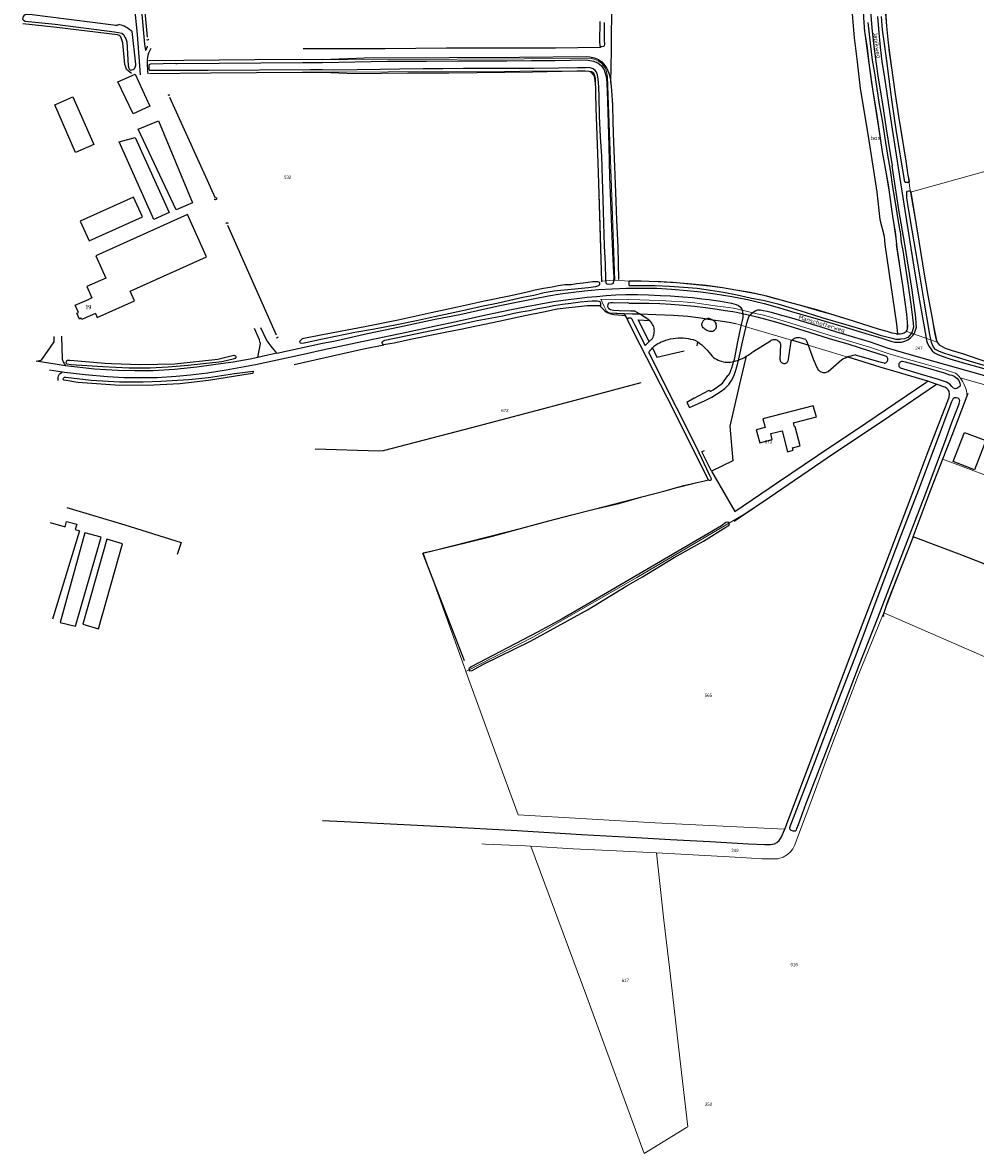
# Model space of a CAD drawing. Header units: metres. Extents: x 233829 to 239427, y 444283 to 448222.
# Tile 1 of 171: x 233829 to 234372, y 444283 to 444927. Entities that reach past the tile are written whole.
import ezdxf
from ezdxf.enums import TextEntityAlignment as Align

# ---------------------------------------------------------------- set-up
doc = ezdxf.new("R2010")
doc.units = ezdxf.units.M
doc.header["$MEASUREMENT"] = 0
for name, color, linetype in [('BIJGEBOUW', 4, 'Continuous'), ('DAKRAND', 4, 'Continuous'), ('DAKRAND-BYG', 4, 'Continuous'), ('FUNKTIEAAND', 253, 'Continuous'), ('Goud-kadastrale grenzen', 13, 'Continuous'), ('HOOFDGEBOUW', 4, 'Continuous'), ('HUISNUMMER', 253, 'Continuous'), ('INSTEEKSLOOT', 153, 'Continuous'), ('KANTVERH', 253, 'Continuous'), ('KUNSTWERK', 253, 'Continuous'), ('MIDSLTGREPPEL', 253, 'Continuous'), ('OVERIGEAFSCH', 253, 'Continuous'), ('OVLIJNOBJ', 253, 'Continuous'), ('RASTER', 253, 'Continuous'), ('STRAATNAAM', 253, 'Continuous')]:
    doc.layers.add(name, color=color, linetype=linetype)
doc.layers.add('G01 kadestrale perceelsgrens', color=73, linetype='Continuous', lineweight=0)
doc.layers.add('Z01 perceelnummer', color=73, linetype='Continuous', lineweight=13)
doc.styles.get("Standard").update_dxf_attribs({"font": 'iso.shx'})
doc.styles.add('Styledgn001', font='dgn001.shx')

# ---------------------------------------------------------------- blocks, each defined once
blk = doc.blocks.new('A$C1532452F')
at = {"layer": 'G01 kadestrale perceelsgrens'}
for p, q in [((234172.108, 444761.597), (234163.699, 444761.962)), ((234350.573, 444745.149), (234333.175, 444751.269)), ((234363.553, 444724.917), (234388.969, 444717.602)), ((234320.044, 444590.781), (234336.761, 444634.222)), ((234057.354, 444625.003), (234081.541, 444558.19)), ((234320.044, 444590.781), (234528.125, 444500)), ((234081.541, 444558.19), (234081.799, 444557.482)), ((234081.799, 444557.482), (234102.734, 444500)), ((234102.734, 444500), (234111.609, 444475.63))]:
    blk.add_line(p, q, dxfattribs=at)
at = {"layer": 'G01 kadestrale perceelsgrens', "flags": 128}
for points in [[(234321.372, 444993.44), (234320.905, 444985.342), (234320.564, 444978.889), (234320.036, 444948.668), (234320.715, 444937.346), (234321.623, 444925.327), (234323.176, 444910.667), (234324.972, 444897.65), (234328.476, 444874.1), (234332.541, 444848.333), (234335.35, 444830.746)], [(234307.78, 444975.944), (234307.461, 444955.433), (234308.962, 444923.988), (234313.13, 444893.086), (234317.583, 444863.947), (234323.107, 444830.727), (234333.174, 444761.243), (234333.634, 444756.593), (234333.175, 444751.269)], [(234000, 444906.225), (234153.374, 444906.926), (234155.359, 444906.438), (234157.146, 444905.718), (234159.024, 444904.322), (234160.179, 444902.939), (234160.916, 444901.847), (234161.692, 444900.254), (234162.503, 444896.432), (234166.662, 444780.558)], [(234000, 444899.213), (234150.048, 444899.894), (234151.717, 444899.74), (234152.986, 444899.195), (234153.931, 444898.192), (234154.965, 444896.979), (234155.616, 444891.561), (234159.133, 444780.047)], [(234335.35, 444830.746), (234425.305, 444855.743), (234456.813, 444711.703)], [(234335.35, 444830.746), (234338.879, 444810.028), (234346.551, 444764.753), (234350.573, 444745.149)], [(234166.662, 444780.558), (234165.764, 444780.489), (234159.133, 444780.047)], [(234333.175, 444751.269), (234331.719, 444750.439), (234330.621, 444750.072), (234329.354, 444749.977), (234327.093, 444750.045), (234324.906, 444750.354), (234322.027, 444751.239), (234319.458, 444751.941), (234317.647, 444752.413), (234310.968, 444754.614), (234304.708, 444756.612), (234292.047, 444760.594), (234284.065, 444762.783), (234265.594, 444768.13), (234257.484, 444770.165), (234251.64, 444771.791), (234245.134, 444773.111), (234235.619, 444774.899), (234228.028, 444776.235), (234220.689, 444777.19), (234201.99, 444779.073), (234184.137, 444779.941), (234174.904, 444780.017), (234166.662, 444780.558)], [(234160.486, 444765.842), (234158.647, 444769.675), (234174.232, 444769.596), (234180.876, 444769.292), (234186.197, 444769.156), (234192.519, 444768.967), (234198.922, 444768.572), (234205.699, 444768.172), (234212.293, 444767.57), (234218.72, 444766.753), (234225.226, 444765.822), (234229.978, 444765.103), (234234.267, 444764.508), (234236.843, 444764.035), (234247.801, 444761.447), (234251.712, 444760.514), (234258.796, 444758.458), (234266.995, 444756.118), (234278.145, 444752.637), (234289.5, 444749.037), (234300.567, 444745.705), (234311.834, 444742.26), (234323.065, 444738.624), (234332.75, 444735.736), (234344.487, 444732.508), (234355.112, 444729.4), (234361.022, 444727.539)], [(234163.699, 444761.962), (234163.636, 444761.978), (234161.928, 444762.836), (234160.486, 444765.842)], [(234057.354, 444625.003), (234063.49, 444626.471), (234114.993, 444639.549), (234154.993, 444649.998), (234182.157, 444657.061), (234194.566, 444660.306), (234220.082, 444666.647), (234207.244, 444692.537), (234172.108, 444761.597)], [(234350.123, 444721.206), (234349.859, 444721.301), (234345.116, 444722.929), (234318.069, 444730.904), (234290.835, 444739.328), (234266.189, 444746.743), (234245.426, 444752.71), (234235.427, 444755.893), (234231.857, 444756.666), (234228.125, 444757.243), (234222.668, 444757.983), (234215.756, 444759.055), (234208.332, 444760.031), (234200.075, 444760.633), (234190.037, 444761.023), (234176.561, 444761.404), (234172.108, 444761.597)], [(234350.573, 444745.149), (234351.618, 444743.765), (234352.988, 444742.837), (234355.043, 444741.843), (234359.103, 444740.369), (234365.481, 444738.514), (234373.739, 444735.738), (234382.545, 444732.746), (234393.981, 444729.409), (234405.547, 444725.957), (234419.545, 444721.716), (234431.613, 444718.051), (234441.78, 444715.126), (234452.58, 444712.414), (234456.813, 444711.703)], [(234081.799, 444557.482), (234120.33, 444577.133), (234179.303, 444610.945), (234239.933, 444646.664), (234254.644, 444656.711), (234287.748, 444679.147), (234323.402, 444703.037), (234350.123, 444721.206)], [(234275.92, 444500), (234288.721, 444533.747), (234303.029, 444571.542), (234321.177, 444619.027), (234334.576, 444653.876), (234345.334, 444682.77), (234354.407, 444706.479), (234356.603, 444711.671), (234357.29, 444713.869), (234357.474, 444715.572), (234357.339, 444716.995), (234356.839, 444718.075), (234355.93, 444718.834), (234354.907, 444719.486), (234350.123, 444721.206)], [(234353.792, 444678.509), (234359.102, 444692.141), (234367.527, 444714.603)], [(234410.052, 444711.526), (234392.048, 444664.062), (234353.792, 444678.509)], [(234336.761, 444634.222), (234347.16, 444661.486), (234353.792, 444678.509)], [(234402.431, 444608.78), (234364.508, 444623.676), (234336.761, 444634.222)], [(234284.725, 444500), (234289.302, 444512.367), (234305.49, 444555.163), (234319.418, 444589.153), (234320.044, 444590.781)], [(234263.543, 444467.388), (234263.586, 444467.489), (234263.602, 444467.526), (234275.92, 444500)], [(234269.301, 444458.548), (234271.38, 444464.276), (234278.948, 444484.392), (234284.725, 444500)], [(234111.609, 444475.63), (234189.444, 444471.111), (234263.543, 444467.388)], [(234090.928, 444459.033), (234092.906, 444458.901), (234115.682, 444457.932), (234118.787, 444457.748)], [(234118.787, 444457.748), (234150.652, 444371.861), (234183.468, 444282.591)], [(234118.787, 444457.748), (234143.03, 444456.315), (234167.598, 444455.158), (234190.323, 444453.99), (234190.414, 444453.985)], [(234190.414, 444453.985), (234228.46, 444451.851), (234238.647, 444451.258), (234250.585, 444450.634), (234255.927, 444450.496), (234259.702, 444450.605), (234262.726, 444451.58), (234265.188, 444453.059), (234266.785, 444454.542), (234268.124, 444456.299), (234269.301, 444458.548)], [(234190.414, 444453.985), (234194.653, 444415.571), (234197.794, 444388.568), (234203.112, 444341.858), (234208.299, 444297.747)], [(234183.468, 444282.591), (234207.504, 444297.346), (234208.299, 444297.747)]]:
    blk.add_lwpolyline(points, dxfattribs=at)
for points in [[(234361.022, 444727.539, -0.0490994), (234363.553, 444724.917)], [(234363.553, 444724.917, -0.1522553), (234367.527, 444714.603)]]:
    blk.add_lwpolyline(points, format="xyb", dxfattribs=at)
at = {"layer": 'Z01 perceelnummer', "linetype": 'Continuous', "lineweight": 13, "style": 'Styledgn001'}
for s, p in [('532', (233980.09, 444839.298)), ('247', (234340.09, 444741.79)), ('672', (234104.002, 444706.227)), ('673', (234254.268, 444688.409)), ('565', (234220.07, 444543.81)), ('249', (234235.196, 444455.375)), ('616', (234268.928, 444390.243)), ('617', (234172.673, 444381.244)), ('250', (234220.184, 444310.601))]:
    blk.add_text(s, height=1.8, dxfattribs=at).set_placement(p, align=Align.MIDDLE_CENTER)

msp = doc.modelspace()

# ---------------------------------------------------------------- linework, layer by layer
at = {"layer": 'BIJGEBOUW'}
for p, q in [((233844.74, 444642.32), (233853.26, 444639.91)), ((233861.4, 444637.61), (233846.11, 444587.27)), ((233859.03, 444638.28), (233861.4, 444637.61))]:
    msp.add_line(p, q, dxfattribs=at)
msp.add_lwpolyline([(234366.02, 444693.77), (234378.19, 444689.18), (234371.88, 444672.46), (234359.71, 444677.06), (234366.02, 444693.77)], dxfattribs=at)
at = {"layer": 'DAKRAND'}
for points in [[(233871.6, 444759.22), (233892.79, 444768.81), (233890.35, 444774.22), (233933.86, 444793.9), (233922.97, 444817.99), (233870.83, 444794.41), (233876.43, 444781.71), (233865.67, 444776.96), (233868.54, 444770.47), (233867.04, 444769.8)], [(233862.41, 444758.9), (233861.46, 444758.4), (233859.91, 444761.72), (233860.87, 444762.18)]]:
    msp.add_lwpolyline(points, dxfattribs=at)
at = {"layer": 'DAKRAND-BYG'}
for points in [[(233859.25, 444853.31), (233847.32, 444880.61), (233857.7, 444885.14), (233869.63, 444857.84), (233859.25, 444853.31)], [(233866.97, 444802.97), (233897.32, 444816.7), (233892.25, 444827.91), (233861.9, 444814.18), (233866.97, 444802.97)], [(233853.26, 444639.91), (233854.07, 444643.01), (233859.87, 444641.49), (233859.03, 444638.28)], [(233864.48, 444636.48), (233850.48, 444585.35), (233859.21, 444583.22), (233873.8, 444634.02), (233864.48, 444636.48)]]:
    msp.add_lwpolyline(points, dxfattribs=at)
at = {"layer": 'HOOFDGEBOUW'}
for p, q in [((233862.77, 444758.13), (233862.41, 444758.9)), ((233870.57, 444761.57), (233863.08, 444758.27)), ((233870.57, 444761.57), (233871.6, 444759.22)), ((233863.08, 444758.27), (233862.77, 444758.13))]:
    msp.add_line(p, q, dxfattribs=at)
for points in [[(233860.87, 444762.18), (233858.96, 444766.24), (233867.04, 444769.8)], [(234279.74, 444708.98), (234251.16, 444701.5), (234252.43, 444696.63), (234247.35, 444695.29), (234249.29, 444687.87), (234256.43, 444689.74), (234255.57, 444693.03), (234262.03, 444694.72), (234265.17, 444682.69), (234268.43, 444683.54), (234268.05, 444685.01), (234272.29, 444686.12), (234269.46, 444696.94), (234269.23, 444696.88), (234268.61, 444699.11), (234281.64, 444702.57), (234279.74, 444708.98)]]:
    msp.add_lwpolyline(points, dxfattribs=at)
at = {"layer": 'INSTEEKSLOOT'}
for p, q in [((234326.46, 444808.07), (234327.24, 444801.02)), ((234329.35, 444808.5), (234330.02, 444801.96)), ((234174.83, 444777.52), (234174.9, 444780.02)), ((234180.67, 444761.29), (234178.09, 444762.92)), ((234186, 444757.93), (234180.67, 444761.29)), ((234236.15, 444762.33), (234239.57, 444761.52)), ((234239.57, 444761.52), (234243.75, 444760.54)), ((234243.75, 444760.54), (234247.63, 444759.63)), ((234186.34, 444757.65), (234186, 444757.93)), ((234184.03, 444743.34), (234186.27, 444745.53)), ((234186.27, 444745.53), (234188.13, 444747.35)), ((234212.69, 444746.22), (234213.95, 444745.38)), ((234222.59, 444751.28), (234222.16, 444751.24)), ((234245.9, 444740.12), (234255.48, 444746.03)), ((234265.71, 444735.53), (234267.33, 444745.79)), ((234267.33, 444745.79), (234267.71, 444746.29)), ((234275.67, 444746.8), (234271.57, 444747.94)), ((234275.67, 444746.8), (234276.92, 444743.52)), ((234186.09, 444739.21), (234201.62, 444708.16)), ((234261.2, 444743.67), (234260.87, 444735.45)), ((233949.44, 444737.67), (233940.31, 444735.33)), ((233942.62, 444734.09), (233949.91, 444735.83)), ((234233.59, 444733.9), (234234.36, 444734.1)), ((234201.3, 444708.8), (234201.62, 444708.16))]:
    msp.add_line(p, q, dxfattribs=at)
for points in [[(234307.71, 444947.57), (234308.04, 444938.51), (234308.43, 444930.11), (234309.11, 444922.29), (234310.38, 444914.31), (234311.77, 444903.06), (234313.61, 444889.56), (234315.84, 444875.79), (234319.08, 444853.77), (234322.52, 444835.01), (234324.45, 444821.02), (234325.31, 444815.76), (234326.21, 444810.17), (234326.46, 444808.07)], [(234320.4, 444942.14), (234320.95, 444933.87), (234321.62, 444925.33), (234322.49, 444915.81), (234324.19, 444903.02), (234326.57, 444886.65), (234328.48, 444874.1), (234330.64, 444860.26), (234332.54, 444848.33), (234333.79, 444840.4), (234334.38, 444837.98), (234334.53, 444836.89)], [(233880.9, 444925.92), (233832.86, 444932.14), (233830.4, 444931.88), (233829.71, 444931.35), (233829.18, 444930.5), (233829, 444929.31), (233829.52, 444928.79), (233830.5, 444928.34), (233847.47, 444926.5), (233881.32, 444922.23), (233885.52, 444921.38), (233886.75, 444920.48), (233886.95, 444919.9), (233887.34, 444919.19), (233887.87, 444918.09), (233888.35, 444916.43), (233889.15, 444902.91), (233889.36, 444901.87), (233889.95, 444900.77), (233890.65, 444900.37)], [(233884.24, 444926.32), (233883.18, 444925.93), (233882.72, 444925.84), (233882.37, 444925.84), (233881.98, 444925.88), (233880.9, 444925.92)], [(233884.24, 444926.32), (233885.16, 444926.11), (233886.06, 444925.84), (233886.94, 444925.5), (233887.79, 444925.1), (233888.61, 444924.64), (233889.4, 444924.13), (233890.15, 444923.56), (233890.86, 444922.94), (233891.52, 444922.27)], [(234158.15, 444928.13), (234157.93, 444916.6), (234158.08, 444914.23), (234158.45, 444913.82), (234159.34, 444913.81), (234160.39, 444914.02), (234160.8, 444914.43), (234160.91, 444915.23), (234160.88, 444917.18), (234160.88, 444927.54)], [(234329.35, 444808.5), (234328.95, 444810.75), (234328.03, 444816.32), (234326.84, 444823.75), (234325.27, 444833.73), (234323.89, 444843.29), (234322.21, 444853.01), (234320.87, 444861.48), (234319.28, 444871.58), (234317.52, 444880.73), (234316.11, 444890.91), (234314.86, 444898.6), (234313.66, 444906.07), (234312.65, 444913.91), (234311.86, 444920.76), (234311.22, 444927.46)], [(234334.53, 444836.89), (234334.31, 444836.32), (234333.73, 444836.16), (234333, 444836.16), (234332.47, 444836.27), (234332.06, 444836.68), (234331.8, 444837.55), (234327.16, 444866.51), (234324.79, 444882.09), (234323.05, 444895.27), (234321.74, 444905.6), (234320.43, 444915.25), (234319.35, 444923.4), (234318.82, 444931)], [(233890.65, 444900.37), (233891.3, 444900.48), (233892.11, 444900.63), (233892.72, 444901.09), (233893.27, 444901.94), (233893.51, 444903.15), (233893.48, 444903.71), (233891.52, 444922.27)], [(233916.29, 444904.13), (233901.84, 444903.72), (233901.29, 444903.54), (233901.04, 444903.21), (233900.93, 444902.74), (233900.95, 444901.9), (233900.97, 444901.07), (233901.24, 444900.35), (233901.62, 444900.32), (233934.76, 444900.33), (233993.12, 444900.7), (234000, 444900.76)], [(233916.29, 444904.13), (233917.19, 444904.14), (233988.82, 444904.66), (234000, 444904.75)], [(234000, 444904.75), (234036.99, 444905.49), (234059.33, 444905.42), (234077.12, 444905.67), (234092.32, 444905.63), (234105.19, 444905.67), (234119.14, 444905.76), (234132.61, 444905.87), (234141.47, 444906.07), (234147.26, 444906.19), (234151.49, 444906.04), (234154.61, 444905.5), (234157.08, 444904.41), (234159.1, 444902.86), (234160.64, 444900.42), (234161.93, 444895.85), (234162.26, 444888.3), (234162.77, 444876.51), (234163.21, 444857.04), (234163.71, 444839.74), (234164.47, 444820.66), (234164.97, 444805.5), (234165.79, 444788.39), (234166.09, 444782.02), (234166.02, 444779.95), (234165.78, 444779.12), (234165.32, 444778.55), (234164.71, 444778.33), (234163.02, 444778.07), (234162.31, 444778.2), (234161.9, 444778.5), (234161.7, 444779.11)], [(234000, 444900.76), (234006.14, 444900.54), (234019.85, 444900.68), (234032.92, 444900.8), (234043.84, 444901.05), (234057.31, 444901.18), (234068.68, 444901.35), (234080.37, 444901.4), (234092.77, 444901.41), (234105.53, 444901.49), (234120.55, 444901.53), (234134.48, 444901.71), (234145.32, 444901.92), (234150.44, 444901.83)], [(234161.7, 444779.11), (234161.6, 444781.11), (234161.3, 444789.59), (234160.84, 444800.23), (234160.45, 444813.13), (234159.96, 444826.57), (234159.58, 444838.29), (234159.26, 444851.23), (234158.51, 444862.39), (234157.95, 444874.14), (234157.68, 444885.29), (234157.54, 444890.86), (234157.27, 444895.11), (234156.81, 444897.72), (234156.26, 444899.2), (234155.51, 444900.19), (234154.3, 444901.1), (234152.61, 444901.63), (234150.44, 444901.83)], [(234387.29, 444728.99), (234369.46, 444734.22), (234358.47, 444737.61), (234353.68, 444739.2), (234351.51, 444740.06), (234349.56, 444741.08), (234348.34, 444742.35), (234347.33, 444745.09), (234346.27, 444749.52), (234342.81, 444769.7), (234339.48, 444790.18), (234336.16, 444809.11), (234334.13, 444821.4), (234333.27, 444827.55), (234333.12, 444829.73), (234333.26, 444830.74), (234333.65, 444831.22), (234334.28, 444831.51), (234334.81, 444831.54), (234335.27, 444831.37), (234335.54, 444830.83), (234335.75, 444829.56), (234340.05, 444802.72), (234343.08, 444784.04), (234345.23, 444771.86)], [(233938.32, 444826.81), (233938.54, 444826.68), (233938.78, 444826.6), (233939.04, 444826.6), (233939.29, 444826.68), (233939.5, 444826.81), (233939.68, 444827), (233939.79, 444827.23), (233939.83, 444827.49), (233939.8, 444827.74)], [(234327.09, 444750.04), (234329.35, 444749.98), (234330.62, 444750.07), (234331.72, 444750.44), (234332.83, 444751.34), (234333.56, 444752.6), (234333.81, 444754.33), (234333.63, 444756.59), (234333.17, 444761.24), (234330.96, 444777.64), (234327.63, 444798.41), (234327.24, 444801.02)], [(234330.02, 444801.96), (234330.89, 444797.43), (234333.74, 444778.73), (234335.39, 444766.95), (234336.44, 444759.22), (234336.83, 444756.08), (234337.01, 444753.76), (234336.33, 444751.12), (234335.19, 444749.34), (234333.68, 444747.87), (234331.82, 444747.13), (234329.53, 444746.84)], [(234000, 444747.18), (234007.34, 444748.59), (234018.36, 444750.9), (234029.69, 444752.86), (234042.35, 444755.33), (234053.55, 444757.54), (234063.89, 444759.92), (234072.8, 444761.76), (234081.46, 444763.65), (234091.66, 444765.83), (234099.34, 444767.51), (234106.85, 444769.23), (234114.26, 444770.81), (234120.53, 444772.09), (234126.39, 444773.44), (234132.09, 444774.38), (234137.82, 444775.08), (234143.8, 444775.58), (234151.5, 444776.42), (234155.95, 444776.93), (234157.5, 444777.44), (234158.04, 444777.86), (234158.13, 444778.46), (234158.05, 444778.97), (234157.62, 444779.34), (234156.94, 444779.58), (234155.86, 444779.68), (234154.03, 444779.58), (234151.54, 444779.28), (234148.64, 444778.85), (234144.81, 444778.39), (234141.81, 444777.97)], [(234141.81, 444777.97), (234138.25, 444777.83), (234134.4, 444777.33), (234130.87, 444776.64), (234126.06, 444775.78), (234121.3, 444774.84), (234115.94, 444773.51), (234106.41, 444771.47), (234092.3, 444768.6), (234076.93, 444765.09), (234061.97, 444761.88), (234043.13, 444757.83), (234024.22, 444753.94), (234000, 444749.46)], [(234327.09, 444750.04), (234324.91, 444750.35), (234322.03, 444751.24), (234317.65, 444752.41), (234302.8, 444757.27), (234281.84, 444763.55), (234266.33, 444767.77), (234253.42, 444771.42), (234243.85, 444773.43), (234235.62, 444774.9), (234228.03, 444776.23), (234218.72, 444777.45), (234208.53, 444778.51), (234199.57, 444779.28), (234192.86, 444779.62), (234186.27, 444779.81), (234181.76, 444780.08), (234174.9, 444780.02)], [(234174.83, 444777.52), (234176.4, 444777.49), (234181.3, 444777.57), (234189.69, 444777.52)], [(234189.69, 444777.52), (234197.8, 444777.23), (234205.83, 444776.57), (234213.6, 444775.93), (234221.31, 444774.91), (234228.6, 444773.78), (234236.54, 444772.16), (234243.96, 444770.54), (234252.03, 444768.95), (234259.72, 444767.06), (234267.87, 444764.51), (234275.77, 444762.1), (234285.21, 444759.08), (234298.34, 444755.21), (234310.02, 444751.8), (234317.91, 444749.28), (234324.07, 444747.58), (234326.98, 444746.94), (234329.53, 444746.84)], [(234345.23, 444771.86), (234347.86, 444757.7), (234349.07, 444750.63), (234349.75, 444747.3), (234350.57, 444745.15), (234351.62, 444743.77), (234352.99, 444742.84), (234355.04, 444741.84), (234359.1, 444740.37), (234365.48, 444738.51), (234373.74, 444735.74), (234382.55, 444732.75), (234393.98, 444729.41), (234405.55, 444725.96), (234419.55, 444721.72), (234431.61, 444718.05), (234441.78, 444715.13), (234452.58, 444712.41), (234459.69, 444711.22)], [(234158.6, 444767.53), (234158.59, 444766.6), (234158.49, 444766.11), (234158.15, 444765.9), (234157.04, 444765.91), (234154.67, 444765.96), (234150.92, 444765.83), (234145.93, 444765.38), (234140.37, 444764.75), (234133.78, 444763.93), (234126.08, 444762.38), (234115.37, 444760.28), (234100.52, 444757.02), (234079.73, 444752.65), (234065.12, 444749.74), (234050.25, 444746.7), (234040.78, 444744.68), (234036.01, 444743.91), (234035.01, 444743.7), (234034.55, 444743.93), (234034.25, 444744.36), (234034.09, 444744.97), (234034.22, 444745.56), (234034.72, 444745.9), (234035.51, 444746.26), (234048.43, 444748.98), (234066.74, 444752.82), (234077.99, 444755.21), (234088.15, 444757.51), (234096.63, 444759.09), (234102.77, 444760.31), (234108.26, 444761.47)], [(234108.26, 444761.47), (234113.1, 444762.48), (234118.03, 444763.35), (234122.83, 444764.39), (234127.41, 444765.25), (234132, 444766.2), (234136.84, 444766.9), (234141.58, 444767.42), (234146.84, 444768.17), (234151.22, 444768.51), (234153.71, 444768.72), (234155.17, 444768.77), (234156.68, 444768.72), (234157.7, 444768.56), (234158.33, 444768.18), (234158.6, 444767.53)], [(234178.09, 444762.92), (234175.81, 444762.89), (234169.09, 444763.07), (234165.92, 444763.25), (234164.27, 444763.68), (234163.29, 444764.17), (234162.68, 444765.43), (234162.84, 444766.85), (234163.52, 444767.54), (234164.46, 444767.82), (234165.57, 444767.74), (234166.32, 444767.54), (234173.98, 444767.78), (234174.84, 444767.51), (234180.87, 444767.49), (234186.1, 444767.35), (234192.42, 444767.16), (234198.71, 444766.78), (234205.59, 444766.37)], [(234205.59, 444766.37), (234212.1, 444765.78), (234218.48, 444764.96), (234224.96, 444764.04), (234229.7, 444763.32), (234233.99, 444762.72), (234236.15, 444762.33)], [(234201.62, 444708.16), (234213, 444685.47), (234220.54, 444669.73), (234221.56, 444667.4), (234221.54, 444666.93), (234221.36, 444666.52), (234221.13, 444666.31), (234220.84, 444666.24), (234220.4, 444666.39), (234220.14, 444666.63), (234219, 444668.83), (234207.24, 444692.54), (234196.61, 444713.6), (234181.15, 444743.61), (234174.56, 444756.8), (234173.84, 444758.09), (234173.87, 444758.33), (234174.2, 444758.79), (234174.58, 444759.07), (234175.27, 444759.11), (234175.85, 444759.03), (234176.3, 444758.55), (234176.76, 444757.58), (234177.86, 444755.29), (234184.03, 444743.34)], [(234216.46, 444754.5), (234216.38, 444755.01), (234216.38, 444755.51), (234216.45, 444756.02), (234216.59, 444756.51), (234216.8, 444756.97), (234217.07, 444757.4), (234217.41, 444757.78), (234217.79, 444758.12), (234218.22, 444758.39), (234218.69, 444758.6)], [(234218.69, 444758.6), (234219.18, 444758.74), (234219.69, 444758.81), (234220.21, 444758.8), (234220.72, 444758.72), (234221.21, 444758.57), (234221.67, 444758.34)], [(234247.63, 444759.63), (234251.24, 444758.77), (234258.23, 444756.74), (234266.48, 444754.39), (234277.56, 444750.93), (234288.92, 444747.33), (234300.05, 444743.98)], [(234188.13, 444747.35), (234188.48, 444748.02), (234188.76, 444748.72), (234188.98, 444749.44), (234189.13, 444750.18), (234189.21, 444750.94), (234189.23, 444751.69), (234189.17, 444752.45), (234189.04, 444753.2), (234188.84, 444753.92), (234188.57, 444754.63), (234188.24, 444755.32), (234187.85, 444755.96), (234187.4, 444756.57), (234186.9, 444757.14), (234186.34, 444757.65)], [(234222.16, 444751.24), (234221.52, 444751.22), (234220.89, 444751.28), (234220.27, 444751.4), (234219.66, 444751.58), (234219.08, 444751.83), (234218.53, 444752.15), (234218.01, 444752.52), (234217.55, 444752.95), (234217.13, 444753.43), (234216.76, 444753.95), (234216.46, 444754.5)], [(234221.67, 444758.34), (234222.03, 444758.2), (234222.38, 444758.03)], [(234222.38, 444758.03), (234222.85, 444757.71), (234223.28, 444757.34), (234223.65, 444756.9), (234223.96, 444756.42), (234224.2, 444755.9), (234224.37, 444755.35), (234224.45, 444754.79), (234224.46, 444754.22), (234224.39, 444753.65), (234224.24, 444753.1), (234224.01, 444752.58)], [(234224.01, 444752.58), (234223.57, 444752.1), (234223.1, 444751.67), (234222.59, 444751.28)], [(234000, 444749.46), (233988.39, 444747.03), (233986.89, 444745.59), (233987.23, 444744.78), (233988.21, 444744.68), (233989.55, 444744.9), (234000, 444747.18)], [(234193.04, 444745.32), (234194.36, 444745.86), (234195.72, 444746.34), (234197.1, 444746.74), (234198.5, 444747.08), (234199.92, 444747.33), (234201.34, 444747.51), (234202.78, 444747.61), (234204.21, 444747.64), (234205.65, 444747.59), (234207.08, 444747.47), (234208.51, 444747.27), (234209.92, 444746.99), (234211.31, 444746.64), (234212.69, 444746.22)], [(234255.48, 444746.03), (234255.93, 444746.32), (234256.42, 444746.53), (234256.93, 444746.68), (234257.45, 444746.74), (234257.98, 444746.73), (234258.51, 444746.64), (234259.01, 444746.47), (234259.49, 444746.23), (234259.92, 444745.93), (234260.31, 444745.56), (234260.63, 444745.15), (234260.89, 444744.68), (234261.09, 444744.19), (234261.2, 444743.67)], [(234267.71, 444746.29), (234268.15, 444746.73), (234268.64, 444747.1), (234269.17, 444747.42), (234269.74, 444747.66), (234270.34, 444747.83), (234270.95, 444747.92), (234271.57, 444747.94)], [(234186.09, 444739.21), (234186.53, 444739.92), (234187.01, 444740.61), (234187.53, 444741.27), (234188.09, 444741.9)], [(234188.09, 444741.9), (234188.81, 444742.61), (234189.57, 444743.27), (234190.38, 444743.87), (234191.23, 444744.41), (234192.12, 444744.9), (234193.04, 444745.32)], [(234213.95, 444745.38), (234215.13, 444744.51), (234216.27, 444743.6), (234217.37, 444742.63), (234218.42, 444741.62), (234219.43, 444740.56), (234220.39, 444739.46), (234221.31, 444738.32), (234222.17, 444737.14)], [(234241.66, 444737.13), (234242.77, 444737.81), (234243.84, 444738.53), (234244.89, 444739.3), (234245.9, 444740.12)], [(234276.92, 444743.52), (234279.88, 444735.7), (234281.92, 444730.69)], [(234300.05, 444743.98), (234311.3, 444740.53), (234321.51, 444737.23)], [(233940.31, 444735.33), (233915.87, 444732.75), (233896.06, 444732.23), (233879.64, 444732.9), (233876.04, 444732.95), (233855.95, 444734.77), (233854.51, 444734.78), (233853.96, 444734.4), (233853.79, 444734.02), (233853.73, 444733.44), (233854.18, 444732.91), (233856.64, 444732.39), (233874.65, 444731.27), (233889.5, 444730.52), (233901.79, 444730.48)], [(233901.79, 444730.48), (233912.05, 444731.15), (233923.42, 444732.04), (233942.62, 444734.09)], [(233949.44, 444737.67), (233949.7, 444737.7), (233949.97, 444737.65), (233950.21, 444737.53), (233950.41, 444737.35), (233950.55, 444737.12), (233950.62, 444736.85), (233950.61, 444736.58), (233950.52, 444736.33), (233950.37, 444736.1), (233950.16, 444735.93), (233949.91, 444735.83)], [(234222.17, 444737.14), (234222.97, 444736.5), (234223.81, 444735.93), (234224.7, 444735.42), (234225.61, 444734.97), (234226.56, 444734.59), (234227.53, 444734.28), (234228.52, 444734.04), (234229.52, 444733.86), (234230.54, 444733.77), (234231.56, 444733.74), (234232.58, 444733.78), (234233.59, 444733.9)], [(234234.36, 444734.1), (234235.78, 444734.52), (234237.19, 444735.01)], [(234237.19, 444735.01), (234238.34, 444735.47), (234239.47, 444735.97), (234240.58, 444736.53), (234241.66, 444737.13)], [(234260.87, 444735.45), (234260.91, 444735.03), (234261.03, 444734.62), (234261.21, 444734.24), (234261.45, 444733.89), (234261.76, 444733.59), (234262.11, 444733.36), (234262.5, 444733.18), (234262.91, 444733.08), (234263.33, 444733.05), (234263.75, 444733.09), (234264.16, 444733.21), (234264.54, 444733.39), (234264.88, 444733.65), (234265.18, 444733.95), (234265.41, 444734.3), (234265.58, 444734.69), (234265.68, 444735.1), (234265.71, 444735.53)], [(234288.4, 444728.46), (234291.39, 444731.1), (234296.2, 444735.29)], [(234296.2, 444735.29), (234297.15, 444735.83), (234298.14, 444736.32), (234299.15, 444736.76)], [(234299.15, 444736.76), (234300.26, 444737.16), (234301.39, 444737.5), (234302.54, 444737.78), (234303.69, 444737.99)], [(234320.18, 444733.2), (234317.23, 444734.06), (234304.78, 444737.62), (234303.69, 444737.99)], [(234320.18, 444733.2), (234320.59, 444733.26), (234320.99, 444733.39), (234321.36, 444733.6), (234321.68, 444733.87), (234321.94, 444734.19), (234322.15, 444734.56), (234322.28, 444734.96), (234322.33, 444735.38), (234322.31, 444735.8), (234322.21, 444736.21), (234322.04, 444736.59), (234321.8, 444736.93), (234321.51, 444737.23)], [(234329.67, 444730.42), (234329.36, 444730.69), (234329.11, 444731.02), (234328.92, 444731.38), (234328.8, 444731.78), (234328.76, 444732.19), (234328.79, 444732.6), (234328.89, 444733), (234329.07, 444733.37), (234329.32, 444733.7), (234329.61, 444733.99), (234329.96, 444734.21), (234330.34, 444734.36), (234330.75, 444734.45)], [(234330.75, 444734.45), (234332.23, 444734.01), (234344, 444730.77), (234354.55, 444727.68), (234357.47, 444726.62), (234358.9, 444726.31), (234360.27, 444725.83), (234361.72, 444724.67), (234362.9, 444723.31), (234363.5, 444721.89), (234363.6, 444720.76)], [(233900.09, 444720.56), (233881.73, 444720.7), (233860.43, 444722.28), (233852.72, 444723.52), (233852.34, 444723.79), (233852.17, 444724.25), (233852.35, 444724.74), (233852.85, 444725.24), (233853.57, 444725.3), (233868.14, 444723.45), (233884.27, 444722.59), (233897.81, 444722.57), (233907.8, 444722.99), (233923.77, 444723.87), (233934.9, 444725.03), (233949.74, 444727.37), (233960.45, 444728.71), (233960.48, 444728.36), (233960.27, 444727.61), (233959.88, 444727.37), (233935.05, 444723.31), (233918.57, 444721.43), (233900.09, 444720.56)], [(234281.92, 444730.69), (234282.19, 444730.17), (234282.53, 444729.69), (234282.93, 444729.25), (234283.38, 444728.87), (234283.87, 444728.54), (234284.4, 444728.28), (234284.96, 444728.09), (234285.54, 444727.97), (234286.13, 444727.92), (234286.72, 444727.95), (234287.3, 444728.04), (234287.86, 444728.22), (234288.4, 444728.46)], [(234363.6, 444720.76), (234363.37, 444719.94), (234361.7, 444718.82), (234360.74, 444718.67), (234359.75, 444718.92), (234358.87, 444719.9), (234357.75, 444721.18), (234355.86, 444722.36), (234351.2, 444723.99), (234341.53, 444726.76), (234329.67, 444730.42)], [(234358.94, 444699.4), (234362.99, 444710.06), (234363.31, 444711.18), (234363.38, 444711.98), (234363.13, 444712.63), (234362.51, 444713.22), (234361.36, 444713.46), (234360.21, 444713.45), (234359.41, 444712.72), (234358.63, 444711.08), (234357.22, 444707.15), (234350.41, 444689.32), (234339.76, 444660.91), (234328.92, 444632.53), (234318.4, 444604.91), (234304.6, 444568.26), (234291.61, 444534.61), (234279.76, 444503.38), (234267.37, 444471.21), (234266.65, 444469.36), (234266.29, 444468.27), (234266.48, 444467.33), (234267.24, 444466.82), (234268.12, 444466.53), (234268.94, 444466.46), (234269.63, 444466.55), (234270.2, 444467.11), (234270.45, 444467.92), (234271.44, 444470.11), (234275.67, 444481.7), (234286.94, 444511.15), (234296.4, 444535.45)], [(234296.4, 444535.45), (234306.02, 444561.07), (234316.61, 444588.02), (234329.26, 444620.76), (234343.45, 444657.63), (234355.63, 444690.23), (234358.94, 444699.4)], [(234232.16, 444641.61), (234231.76, 444642.22), (234231.08, 444642.51), (234230.08, 444642.29), (234227.47, 444640.49), (234150.16, 444595.27), (234136.64, 444587.48), (234122.61, 444579.85), (234084.68, 444560.11), (234083.47, 444558.9), (234083.81, 444557.86), (234085.37, 444558.03), (234091.85, 444561.53), (234118.53, 444574.62), (234151.05, 444592.55), (234173.15, 444606.04), (234182.39, 444611.42), (234200.62, 444622.39), (234217.32, 444631.74), (234229.97, 444639.64), (234231.76, 444640.6), (234232.16, 444641.61)]]:
    msp.add_lwpolyline(points, dxfattribs=at)
at = {"layer": 'KANTVERH'}
for p, q in [((234239.51, 444762.52), (234239.57, 444761.52)), ((233844.4, 444729.4), (233851.71, 444728.22))]:
    msp.add_line(p, q, dxfattribs=at)
for points in [[(233896.3, 444897.57), (233894.42, 444920.59), (233889.75, 444968.04), (233886.75, 445000)], [(233890.54, 445000), (233895.28, 444951.18), (233898.5, 444915.06), (233898.98, 444911.49), (233899.25, 444911.64), (233899.56, 444912.16), (233899.83, 444912.86), (233900.15, 444913.84), (233900.2, 444914.03)], [(234313.72, 445000), (234312.91, 444994.56), (234312.11, 444983.93), (234311.66, 444974.25), (234311.7, 444964.56), (234311.84, 444954.37), (234312, 444943.9), (234312.56, 444933.94), (234313.32, 444924.47), (234314.14, 444915.48), (234315.52, 444905.34), (234316.94, 444895.72), (234319.07, 444882.26), (234321.49, 444866.77), (234324.77, 444845.82)], [(234316.38, 444930.88), (234317.21, 444921.58), (234317.96, 444913.41), (234319, 444905.24), (234320.39, 444895.97), (234324.54, 444869.18), (234329.19, 444838.58), (234332.92, 444814.4), (234336.8, 444790.35), (234339.89, 444772.02), (234342.76, 444755.99), (234344, 444748.65), (234344.44, 444746.24), (234344.89, 444744.41), (234345.91, 444742.74), (234346.8, 444741.34), (234347.65, 444740.2), (234348.95, 444739.12), (234350.79, 444738.16), (234353.35, 444737.19), (234357.79, 444735.71), (234364.69, 444733.66), (234377.05, 444730.11)], [(233902.18, 444912.75), (233900.73, 444909.98), (233900.34, 444908.66), (233900.14, 444907.36), (233900.02, 444906.56), (233900.05, 444905.82), (233900, 444904.08), (233900.2, 444899.78), (233900.35, 444898.25)], [(234318.37, 444747.58), (234321.71, 444746.48), (234324.02, 444745.85), (234326.28, 444745.26), (234328.3, 444745.13), (234330.1, 444745.21), (234332.09, 444745.75), (234333.77, 444746.45), (234335.3, 444747.6), (234336.62, 444748.96), (234337.55, 444750.4), (234338.11, 444752.04), (234338.63, 444753.69), (234338.6, 444755.78), (234338.24, 444759.25), (234336.22, 444774.84), (234332.02, 444801.12), (234328.63, 444820.72), (234324.77, 444845.82)], [(234000, 444744.58), (234006.39, 444745.71), (234025.75, 444750.08), (234043.9, 444753.88), (234064.24, 444758.26), (234078.39, 444761.06), (234092.55, 444764.16), (234102.06, 444766.23), (234112.5, 444768.38), (234121.05, 444770.18), (234128.88, 444771.59), (234135.5, 444772.7), (234141.58, 444773.45), (234149.34, 444774.55), (234157.3, 444775.25), (234165.25, 444775.65), (234173.32, 444776.03), (234182.19, 444776.05), (234190.55, 444775.94), (234198.97, 444775.46), (234207.9, 444774.69), (234215.71, 444773.83), (234223.82, 444772.68), (234233.4, 444771.19), (234242.27, 444769.44), (234251.76, 444767.16), (234260.54, 444764.86), (234269.33, 444762.2), (234282.09, 444758.49), (234296.12, 444754.37), (234311.68, 444749.57), (234318.37, 444747.58)], [(234000, 444740.75), (234026.06, 444746.43), (234047.96, 444750.9), (234063.61, 444754.25), (234077.99, 444757.45), (234093.22, 444760.75), (234106.79, 444763.56), (234116.3, 444765.45), (234124.45, 444767.11), (234131.74, 444768.4), (234140.02, 444769.55), (234146.68, 444770.35), (234151, 444770.8), (234156.18, 444771.24), (234161.83, 444771.85), (234167.3, 444772.22), (234172.96, 444772.34), (234179.55, 444772.36), (234185.8, 444772.11), (234192.67, 444771.86), (234198.52, 444771.59), (234205.54, 444771.12), (234211, 444770.62), (234216.21, 444769.96), (234220.28, 444769.52), (234227.04, 444768.52), (234233.22, 444767.41), (234235.88, 444766.66), (234237.29, 444766.11), (234238.3, 444765.23), (234239.04, 444764.04), (234239.51, 444762.52)], [(234239.57, 444761.52), (234239.61, 444760.91), (234239.63, 444759.25), (234239.29, 444757.51), (234238.6, 444754.47), (234236.73, 444745.38), (234234.75, 444735.37), (234234.36, 444734.1)], [(234237.19, 444735.01), (234237.35, 444735.76), (234239.82, 444746.93), (234242.33, 444757.44), (234243.11, 444759.68), (234243.75, 444760.54)], [(234243.75, 444760.54), (234244.21, 444761.18), (234245.56, 444762.31), (234247.03, 444763.27), (234248.28, 444763.56), (234249.74, 444763.63), (234251.56, 444763.33), (234253.47, 444762.85), (234255.89, 444762.25), (234260.32, 444761.03), (234267.45, 444759.08), (234274.28, 444756.99), (234283.52, 444754.19), (234292.55, 444751.3), (234302.07, 444748.46), (234312.2, 444745.43), (234322.08, 444742.05), (234335.76, 444737.98)], [(233963.14, 444736.52), (233964.63, 444744.51), (233964.48, 444745.06), (233964.07, 444746.54), (233961.16, 444752.96)], [(233964.56, 444753.62), (233968.18, 444745.94), (233971.15, 444742.13), (233972.2, 444740.89), (233973.25, 444739.66), (233973.98, 444738.88), (234000, 444744.58)], [(233853.54, 444731.72), (233836.82, 444734.37), (233838.66, 444734.69), (233839.45, 444735.03), (233839.97, 444735.41), (233843.14, 444739.84), (233846.9, 444745.36), (233846.95, 444748.36)], [(233851.21, 444748.6), (233851.56, 444735.47), (233852.18, 444734), (233852.73, 444733.06), (233853.07, 444732.35), (233853.54, 444731.72)], [(233851.71, 444728.22), (233852.93, 444728.03), (233864.65, 444726.74), (233877.46, 444725.68), (233886.93, 444725.14), (233896.51, 444725.1), (233905.64, 444725.1), (233916.55, 444725.79), (233924.69, 444726.6), (233934.34, 444727.66), (233945.15, 444729.33), (233961.82, 444732.43), (233989.18, 444738.35), (234000, 444740.75)], [(233963.14, 444736.52), (233958.68, 444735.56), (233949, 444733.81), (233937.79, 444732.2), (233928.34, 444730.85), (233915.61, 444729.56), (233903.42, 444728.91), (233893.03, 444728.76), (233883.24, 444728.96), (233870.04, 444729.77), (233853.54, 444731.72)], [(233973.98, 444738.88), (233968.85, 444737.75), (233963.14, 444736.52)], [(234214.36, 444710.2), (234218.25, 444712.02), (234222.04, 444713.92), (234224.75, 444715.59), (234227.35, 444717.27), (234229.44, 444718.87), (234231.64, 444721.11), (234233.3, 444723.35), (234234.48, 444725.86), (234235.57, 444728.6), (234236.45, 444731.68), (234237.19, 444735.01)], [(234234.36, 444734.1), (234233.2, 444730.32), (234232, 444727.31), (234231.08, 444726.1)], [(234335.76, 444737.98), (234374.83, 444726.88), (234402.6, 444718.5), (234416.36, 444714.37), (234428.98, 444710.68), (234437.71, 444707.98), (234446.77, 444705.57), (234454.89, 444703.75), (234462.1, 444702.55), (234469.42, 444701.7), (234476.15, 444701.24), (234482.38, 444701.13), (234487.92, 444701.13), (234492.14, 444701.17), (234492.81, 444700.87), (234498.09, 444701.39), (234499.42, 444702.06), (234507.63, 444702.92), (234511.46, 444703.31)], [(233849.33, 444723.35), (233849.23, 444724.79), (233849.43, 444725.96), (233849.83, 444726.8), (233850.38, 444727.42), (233851.2, 444727.86), (233851.71, 444728.22)], [(234211.95, 444713.29), (234220.56, 444717.89), (234221.21, 444717.34), (234221.45, 444717.29), (234222.76, 444717.96), (234225.29, 444719.7), (234228.09, 444721.88), (234230.03, 444724.53), (234231.08, 444726.1)], [(234211.95, 444713.29), (234207.79, 444710.87), (234209.35, 444708), (234214.36, 444710.2)]]:
    msp.add_lwpolyline(points, dxfattribs=at)
at = {"layer": 'KUNSTWERK'}
for points in [[(233892.11, 444875.39), (233883.26, 444893.6), (233893.27, 444898.01), (233901.59, 444879.71), (233892.11, 444875.39)], [(233916.61, 444820.74), (233894.96, 444866.68), (233906.39, 444871.47), (233925.9, 444824.62), (233916.61, 444820.74)], [(233903.81, 444815.22), (233884.04, 444859.35), (233893.11, 444861.9), (233912.62, 444819.21), (233903.81, 444815.22)], [(233872.25, 444581.66), (233885.9, 444630.28), (233876.93, 444632.95), (233863.4, 444584.34), (233872.25, 444581.66)]]:
    msp.add_lwpolyline(points, dxfattribs=at)
at = {"layer": 'MIDSLTGREPPEL'}
for p, q in [((233894.71, 444973.89), (233900.07, 444919.06)), ((233939.05, 444827.26), (233912.87, 444884.82)), ((233973.79, 444749.17), (233945.95, 444811.71))]:
    msp.add_line(p, q, dxfattribs=at)
for points in [[(233899.67, 444917.72), (233899.96, 444917.63), (233900.34, 444917.67), (233900.77, 444917.89), (233900.95, 444918.12), (233901, 444918.27)], [(233912.07, 444886.13), (233912.3, 444886.22), (233912.63, 444886.25), (233912.89, 444886.19)], [(233944.95, 444812.85), (233945.31, 444813.16), (233945.82, 444813.19), (233946.13, 444813.15)], [(233973.63, 444747.78), (233974.01, 444747.65), (233974.43, 444747.79), (233974.7, 444747.98), (233974.74, 444748.17)]]:
    msp.add_lwpolyline(points, dxfattribs=at)
at = {"layer": 'OVERIGEAFSCH'}
msp.add_lwpolyline([(233891.02, 444898.37), (233888.31, 444900.63), (233887.77, 444901.97), (233887.34, 444903.59), (233886.24, 444915.97), (233885.07, 444919.27), (233884.6, 444919.65), (233883.99, 444920.05), (233883.19, 444920.5), (233848.46, 444924.64), (233829.07, 444926.79)], dxfattribs=at)
at = {"layer": 'OVLIJNOBJ'}
for p, q in [((234320.19, 444805.67), (234320.61, 444800.95)), ((234320.61, 444800.95), (234327.23, 444755.41)), ((234218.69, 444758.6), (234222.38, 444758.03)), ((234327.23, 444755.41), (234327.83, 444750.02))]:
    msp.add_line(p, q, dxfattribs=at)
for points in [[(234164.43, 444893.28), (234164.7, 444911.52), (234165, 444940.64), (234165.11, 444963), (234165.44, 444975.34)], [(234300.42, 444975.05), (234300.66, 444958.7), (234301.29, 444944.24), (234301.98, 444932.35), (234303.26, 444918.84), (234304.89, 444905.04), (234306.63, 444889.77), (234308.72, 444877.42), (234311.43, 444861.28), (234313.76, 444845.61), (234316.13, 444830.68), (234317.82, 444815.19), (234320.19, 444805.64)], [(234162.79, 444762), (234176.56, 444761.4), (234180.67, 444761.29)], [(234180.67, 444761.29), (234190.04, 444761.02), (234200.08, 444760.63), (234208.33, 444760.03), (234215.76, 444759.05), (234218.69, 444758.6)], [(234222.38, 444758.03), (234222.67, 444757.98), (234228.13, 444757.24), (234231.86, 444756.67), (234235.43, 444755.89)], [(234081.04, 444563.43), (234057.14, 444624.95), (234063.49, 444626.47), (234082.21, 444630.92), (234096.85, 444634.52), (234114.99, 444639.55), (234129.08, 444643.3), (234142.23, 444646.65), (234154.99, 444650), (234168.97, 444653.13), (234182.16, 444657.06), (234194.57, 444660.31), (234206.04, 444663.53), (234214.42, 444665.39), (234219.6, 444666.46)], [(234336.84, 444634.19), (234322.12, 444597.17), (234319.42, 444589.15), (234320.21, 444589.1)]]:
    msp.add_lwpolyline(points, dxfattribs=at)
at = {"layer": 'RASTER'}
for p, q in [((234276.92, 444743.52), (234267.71, 444746.29)), ((234213.61, 444743.08), (234213.95, 444745.38)), ((234318.07, 444730.9), (234299.15, 444736.76))]:
    msp.add_line(p, q, dxfattribs=at)
for points in [[(233988.95, 444912.68), (234035.65, 444912.74), (234070.62, 444913.01), (234092.21, 444913.11), (234132.89, 444913.03), (234158.41, 444913.35), (234158.83, 444913.82)], [(234000, 444906.47), (234023.93, 444907.33), (234072.25, 444907.52), (234112.41, 444907.74), (234150.62, 444908.02), (234152.46, 444907.92), (234155, 444907.4), (234157.47, 444906.37), (234159.36, 444905.03), (234161.01, 444903.05), (234162.2, 444901.26), (234163.3, 444898.56), (234163.98, 444896.13), (234164.48, 444892.98), (234164.8, 444888.71), (234165.3, 444880.36), (234165.59, 444870.81), (234165.99, 444858.95), (234166.52, 444845.36), (234167.03, 444830.55), (234167.73, 444814.89), (234168.34, 444799.41), (234168.78, 444780.96)], [(234000, 444906.47), (233961.31, 444906.21), (233900.86, 444905.68)], [(233901.34, 444898.37), (233936.14, 444898.75), (233988.53, 444899.09), (234000, 444899.14)], [(234000, 444899.14), (234018.61, 444898.48), (234048.72, 444898.82), (234071.99, 444898.79), (234119.81, 444899.29), (234145.08, 444899.91), (234149.54, 444899.95), (234152.06, 444899.81), (234153.34, 444899.55), (234154.17, 444899.08), (234154.34, 444898.74), (234154.98, 444897.79), (234155.45, 444895.8), (234155.93, 444878.64), (234156.91, 444847.64), (234158.17, 444811.84), (234159.07, 444779.52)], [(234158.1, 444765.9), (234160.78, 444763.3), (234162.34, 444762.18), (234164.38, 444761.35), (234166.17, 444761.01), (234168.58, 444760.73), (234170.86, 444760.64), (234172.39, 444760.6), (234173.84, 444758.09)], [(234186.27, 444745.53), (234179.99, 444758), (234186.34, 444757.65)], [(233983.8, 444732.41), (234023.45, 444741.34), (234035.01, 444743.7)], [(234188.09, 444741.9), (234190.73, 444736.67), (234206.23, 444740.31)], [(234241.66, 444737.13), (234238.44, 444723.79), (234232.23, 444697.38), (234233.97, 444677.58), (234221.75, 444671.63)], [(234000, 444472.4), (234012.43, 444471.91), (234069.03, 444468.96), (234110.93, 444466.68), (234147.62, 444464.52), (234175.86, 444462.96), (234198.45, 444461.64), (234220.87, 444460.53), (234242.89, 444459.03), (234252.32, 444458.81), (234255.44, 444458.81), (234257.67, 444459.14), (234259.09, 444459.83), (234260.46, 444461.03), (234261.58, 444462.79), (234263.6, 444467.53), (234288.72, 444533.75), (234303.03, 444571.54), (234321.18, 444619.03), (234334.58, 444653.88), (234345.33, 444682.77), (234354.41, 444706.48), (234356.6, 444711.67), (234357.29, 444713.87), (234357.47, 444715.57), (234357.34, 444716.99), (234356.84, 444718.08), (234355.93, 444718.83), (234354.91, 444719.49), (234349.86, 444721.3), (234345.12, 444722.93), (234318.07, 444730.9)], [(233995.85, 444684.35), (234032.15, 444683.18), (234034.87, 444683.39), (234085.24, 444696.5), (234135.6, 444709.92), (234181.75, 444722.16)], [(234221.78, 444671.64), (234235.12, 444648.62), (234260.1, 444665.6), (234282.17, 444680.49), (234309.73, 444699.08), (234344.08, 444722.27), (234344.99, 444722.97)], [(234234.65, 444643.04), (234238.34, 444645.58), (234254.64, 444656.71), (234287.75, 444679.15), (234323.4, 444703.04), (234350.12, 444721.21)], [(234442.82, 444702), (234441.2, 444698.36), (234424.05, 444658.54), (234402.51, 444608.96), (234364.51, 444623.68), (234336.76, 444634.22), (234347.16, 444661.49), (234359.1, 444692.14), (234366.02, 444710.54), (234368.1, 444716.14)], [(234221.78, 444671.64), (234216.27, 444682.66), (234217.75, 444683.37)], [(233854.26, 444650.94), (233887.24, 444640.97), (233919.37, 444631.03), (233917.13, 444624.11)]]:
    msp.add_lwpolyline(points, dxfattribs=at)

# ---------------------------------------------------------------- block references
at = {"layer": 'Goud-kadastrale grenzen', "linetype": 'Continuous'}
msp.add_blockref('A$C1532452F', (0, 0), dxfattribs=at)

# ---------------------------------------------------------------- texts
at = {"layer": 'FUNKTIEAAND'}
msp.add_text('bos', height=2.5, dxfattribs=at).set_placement((234312.42, 444860.44))
at = {"layer": 'HUISNUMMER'}
msp.add_text('19', height=2.5, dxfattribs=at).set_placement((233864.85, 444763.96))
at = {"layer": 'STRAATNAAM'}
for s, rotation, p in [('Japikweg', 277.5795, (234314.02, 444921.92)), ('Manschotterweg', 343.7398, (234271.24, 444758.4))]:
    msp.add_text(s, height=2.5, rotation=rotation, dxfattribs=at).set_placement(p)

doc.saveas('drawing.dxf')
